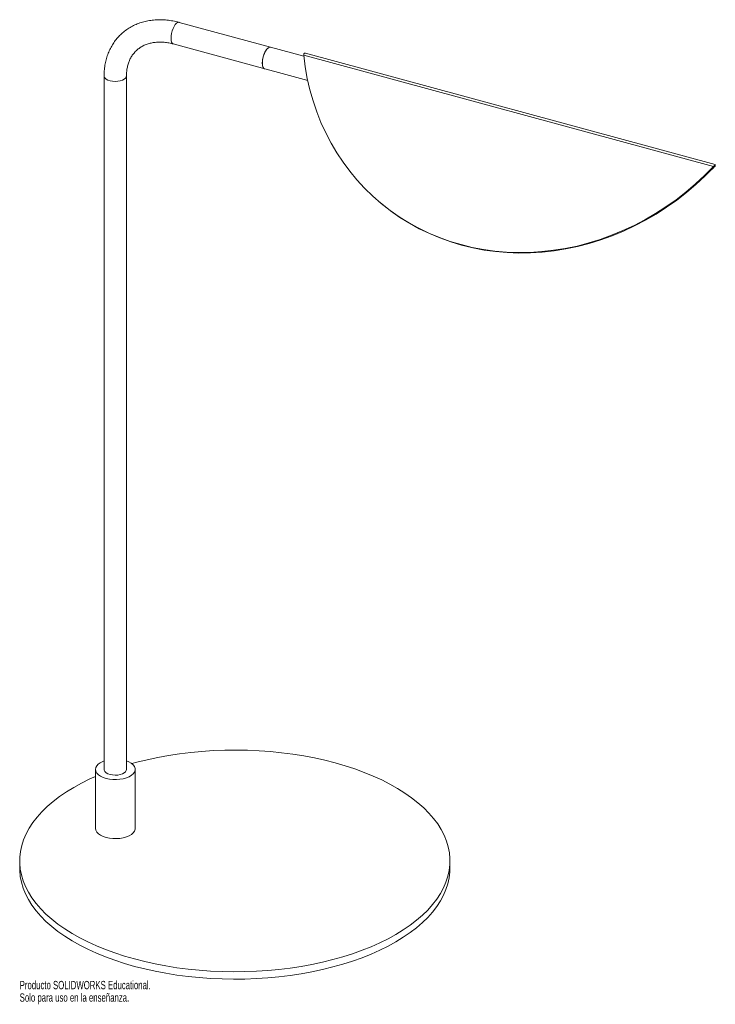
# Paper-space layout '_Trimétrica' of a CAD drawing. Header units: millimetres. Extents: x -125 to 279, y -79 to 493.
import ezdxf

# ---------------------------------------------------------------- set-up
doc = ezdxf.new("R2010")
doc.units = ezdxf.units.MM
doc.styles.add('SLDTEXTSTYLE0', font='TXT', dxfattribs={"width": 0.7})

psp = doc.layouts.new('_Trimétrica')

# ---------------------------------------------------------------- linework, layer by layer
at = {"color": 7, "linetype": 'Continuous', "lineweight": 15}
for p, q in [((40.13, 471.56), (-32.35, 491.25)), ((-35.75, 478.71), (42.36, 457.48)), ((278.02, 407.49), (40.07, 472.16)), ((279.15, 408.65), (40.99, 473.37)), ((-75.93, 460.31), (-75.93, 57.44)), ((-62.93, 57.44), (-62.93, 460.31)), ((278.02, 407.49), (278.35, 407.21)), ((279.01, 407.52), (279.01, 408.37)), ((279.16, 408.61), (279.02, 408.2)), ((83.09, 387.73), (83.42, 387.44)), ((-80.93, 57.44), (-80.93, 23.15)), ((-57.93, 23.15), (-57.93, 57.44)), ((-125, 4.29), (-125, 0)), ((125, 0), (125, 4.29))]:
    psp.add_line(p, q, dxfattribs=at)
at = {"color": 8, "linetype": 'Continuous', "lineweight": 15, "flags": 128}
for points in [[(-32.35, 491.25), (-32.53, 491.29), (-33.18, 491.17), (-33.87, 490.72), (-34.58, 489.95), (-35.25, 488.93), (-35.86, 487.68), (-36.37, 486.3), (-36.76, 484.84), (-37, 483.39), (-37.08, 482.02)], [(-37.08, 482.02), (-37, 480.82), (-36.76, 479.84), (-36.37, 479.13), (-35.86, 478.74), (-35.75, 478.71)], [(-75.93, 460.31), (-75.85, 459.8), (-75.45, 459.05), (-74.72, 458.37), (-73.7, 457.79), (-72.46, 457.35)], [(-72.46, 457.35), (-71.05, 457.07), (-69.56, 456.96), (-68.06, 457.04), (-66.63, 457.29), (-65.35, 457.7), (-64.29, 458.26), (-63.51, 458.92), (-63.05, 459.66), (-62.93, 460.3)]]:
    psp.add_lwpolyline(points, dxfattribs=at)
at = {"color": 7, "linetype": 'Continuous', "lineweight": 15, "flags": 128}
for points in [[(20.72, 476.83), (20.53, 476.87), (19.89, 476.75), (19.19, 476.29), (18.49, 475.53), (17.81, 474.5), (17.2, 473.26), (16.69, 471.87), (16.3, 470.41), (16.06, 468.96), (15.98, 467.6)], [(20.72, 476.83), (20.22, 476.85), (19.54, 476.56), (18.84, 475.95), (18.14, 475.05), (17.5, 473.9), (16.93, 472.58), (16.48, 471.15), (16.16, 469.68), (16, 468.27), (16, 466.97), (16.16, 465.87), (16.48, 465.02), (16.93, 464.48), (17.31, 464.29)], [(278.02, 407.49), (272.92, 402.34), (267.61, 397.41), (262.09, 392.73), (256.39, 388.3), (250.5, 384.14), (244.46, 380.25), (238.27, 376.65), (231.94, 373.33), (225.49, 370.32), (218.94, 367.61), (212.3, 365.22), (205.59, 363.14), (198.82, 361.39), (192, 359.97), (185.17, 358.88), (178.32, 358.12), (171.47, 357.69), (164.65, 357.6), (157.87, 357.85), (151.14, 358.44), (144.48, 359.36), (137.91, 360.61), (131.44, 362.19), (125.08, 364.09), (118.86, 366.32), (112.77, 368.87), (106.85, 371.72), (101.11, 374.88), (95.54, 378.33), (90.18, 382.07), (85.03, 386.09), (80.11, 390.38), (75.42, 394.93), (70.98, 399.73), (66.79, 404.77), (62.87, 410.03), (59.23, 415.51), (55.88, 421.18), (52.81, 427.05), (50.05, 433.09), (47.59, 439.29), (45.44, 445.63), (43.61, 452.11), (42.1, 458.7), (40.92, 465.39), (40.07, 472.16)], [(15.98, 467.6), (16.06, 466.39), (16.3, 465.41), (16.69, 464.71), (17.2, 464.32), (17.31, 464.29)], [(278.35, 407.21), (273.25, 402.05), (267.94, 397.13), (262.42, 392.45), (256.72, 388.02), (250.83, 383.86), (244.79, 379.97), (238.6, 376.36), (232.27, 373.05), (225.82, 370.04), (219.27, 367.33), (212.63, 364.94), (205.92, 362.86), (199.15, 361.11), (192.33, 359.69), (185.5, 358.59), (178.65, 357.83), (171.8, 357.41), (164.98, 357.32), (158.2, 357.57), (151.47, 358.15), (144.81, 359.07), (138.24, 360.32), (131.77, 361.9), (125.41, 363.81), (119.19, 366.04), (113.1, 368.58), (107.18, 371.43), (101.44, 374.59), (95.87, 378.04), (90.51, 381.79), (85.36, 385.81), (83.42, 387.44)], [(277.3, 406.11), (277.98, 406.67), (278.57, 407.31)], [(-58.34, -52.65), (-52.37, -54.17), (-46.26, -55.52), (-40.01, -56.71), (-33.65, -57.72), (-27.2, -58.55), (-20.66, -59.21), (-14.07, -59.68), (-7.44, -59.98), (-0.79, -60.09), (5.86, -60.02), (12.5, -59.77), (19.1, -59.34), (25.65, -58.72), (32.12, -57.93), (38.51, -56.96), (44.78, -55.82), (50.93, -54.51), (56.93, -53.03), (62.78, -51.39), (68.44, -49.59), (73.91, -47.63), (79.17, -45.53), (84.21, -43.29), (89, -40.92), (93.55, -38.41), (97.83, -35.79), (101.83, -33.05), (105.55, -30.21), (108.96, -27.26), (112.07, -24.23), (114.85, -21.12), (117.32, -17.94), (119.45, -14.69), (121.24, -11.39), (122.69, -8.04), (123.79, -4.66), (124.54, -1.26), (124.93, 2.17), (124.97, 5.59), (124.66, 9.02), (124, 12.43), (122.98, 15.81), (121.61, 19.17), (119.9, 22.48), (117.85, 25.74), (115.47, 28.94), (112.76, 32.07), (109.73, 35.12), (106.38, 38.09), (102.74, 40.96), (98.81, 43.72), (94.59, 46.37), (90.11, 48.91), (85.37, 51.31), (80.39, 53.59), (75.18, 55.72), (69.76, 57.71), (64.14, 59.54), (58.34, 61.22), (52.37, 62.74), (46.26, 64.1), (40.01, 65.28), (33.65, 66.29), (27.2, 67.12), (20.66, 67.78), (14.07, 68.26), (7.44, 68.55), (0.79, 68.66), (-5.86, 68.59), (-12.5, 68.34), (-19.1, 67.91), (-25.65, 67.3), (-32.12, 66.5), (-38.51, 65.53), (-44.78, 64.39), (-50.93, 63.08), (-56.93, 61.6), (-59.93, 60.78)], [(-75.93, 62.33), (-76.67, 62.04), (-78.15, 61.3), (-79.35, 60.44), (-80.23, 59.48), (-80.76, 58.45), (-80.93, 57.39), (-80.72, 56.34), (-80.16, 55.32), (-79.25, 54.36), (-78.03, 53.51), (-76.52, 52.78), (-74.79, 52.2)], [(-75.93, 57.44), (-75.85, 56.93), (-75.45, 56.18), (-74.72, 55.5), (-73.7, 54.92), (-72.46, 54.48)], [(-74.79, 52.2), (-72.89, 51.79), (-70.88, 51.57), (-68.82, 51.53), (-66.78, 51.68), (-64.82, 52.01), (-63.01, 52.52), (-61.41, 53.19), (-60.07, 54), (-59.03, 54.91), (-58.32, 55.91), (-57.97, 56.96), (-57.98, 58.02), (-58.37, 59.06), (-59.11, 60.05), (-60.18, 60.96), (-61.55, 61.76), (-62.93, 62.33)], [(-72.46, 54.48), (-71.05, 54.2), (-69.56, 54.09), (-68.06, 54.17), (-66.63, 54.42), (-65.35, 54.83), (-64.29, 55.39), (-63.51, 56.05), (-63.05, 56.79), (-62.93, 57.44)], [(-80.93, 53.35), (-84.21, 51.87), (-89, 49.49), (-93.55, 46.99), (-97.83, 44.36), (-101.83, 41.62), (-105.55, 38.78), (-108.96, 35.84), (-112.07, 32.81), (-114.85, 29.69), (-117.32, 26.51), (-119.45, 23.26), (-121.24, 19.96), (-122.69, 16.61), (-123.79, 13.23), (-124.54, 9.83), (-124.93, 6.41), (-124.97, 2.98), (-124.66, -0.44), (-124, -3.86), (-122.98, -7.24), (-121.61, -10.6), (-119.9, -13.91), (-117.85, -17.17), (-115.47, -20.37), (-112.76, -23.5), (-109.73, -26.55), (-106.38, -29.52), (-102.74, -32.38), (-98.81, -35.15), (-94.59, -37.8), (-90.11, -40.33), (-85.37, -42.74), (-80.39, -45.02), (-75.18, -47.15), (-69.76, -49.14), (-64.14, -50.97), (-58.34, -52.65)], [(-80.93, 23.15), (-80.93, 23.11), (-80.72, 22.05), (-80.16, 21.03), (-79.25, 20.08), (-78.03, 19.22), (-76.52, 18.49), (-74.79, 17.92)], [(-74.79, 17.92), (-72.89, 17.51), (-70.88, 17.28), (-68.82, 17.24), (-66.78, 17.39), (-64.82, 17.73), (-63.01, 18.24), (-61.41, 18.91), (-60.07, 19.71), (-59.03, 20.63), (-58.32, 21.63), (-57.97, 22.67), (-57.93, 23.15)], [(-125, 0), (-124.97, -1.31), (-124.66, -4.73), (-124, -8.14), (-122.98, -11.53), (-121.61, -14.88), (-119.9, -18.2), (-117.85, -21.46), (-115.47, -24.66), (-112.76, -27.79), (-109.73, -30.84), (-106.38, -33.8), (-102.74, -36.67), (-98.81, -39.44), (-94.59, -42.09), (-90.11, -44.62), (-85.37, -47.03), (-80.39, -49.3), (-75.18, -51.43), (-69.76, -53.42), (-64.14, -55.26), (-58.34, -56.94)], [(-58.34, -56.94), (-52.37, -58.46), (-46.26, -59.81), (-40.01, -60.99), (-33.65, -62), (-27.2, -62.84), (-20.66, -63.49), (-14.07, -63.97), (-7.44, -64.27), (-0.79, -64.38), (5.86, -64.31), (12.5, -64.06), (19.1, -63.62), (25.65, -63.01), (32.12, -62.22), (38.51, -61.25), (44.78, -60.11), (50.93, -58.79), (56.93, -57.31), (62.78, -55.67), (68.44, -53.87), (73.91, -51.92), (79.17, -49.82), (84.21, -47.58), (89, -45.2), (93.55, -42.7), (97.83, -40.08), (101.83, -37.34), (105.55, -34.49), (108.96, -31.55), (112.07, -28.52), (114.85, -25.41), (117.32, -22.22), (119.45, -18.98), (121.24, -15.67), (122.69, -12.33), (123.79, -8.95), (124.54, -5.54), (124.93, -2.12), (125, 0)]]:
    psp.add_lwpolyline(points, dxfattribs=at)
at = {"color": 7, "linetype": 'Continuous', "lineweight": 15}
for points, knots in [([(-32.35, 491.25), (-32.99, 491.42), (-34.79, 491.89), (-37.76, 492.43), (-41.24, 492.78), (-44.67, 492.84), (-48.03, 492.6), (-51.29, 492.06), (-54.43, 491.23), (-57.42, 490.11), (-60.24, 488.72), (-62.87, 487.08), (-65.29, 485.18), (-67.5, 483.06), (-69.47, 480.72), (-71.2, 478.18), (-72.67, 475.46), (-73.89, 472.58), (-74.83, 469.55), (-75.49, 466.38), (-75.86, 463.3), (-75.91, 461.25), (-75.93, 460.31)], [0, 0, 0, 0, 0.029195, 0.082214, 0.135198, 0.188035, 0.240666, 0.293029, 0.345075, 0.396773, 0.448119, 0.499141, 0.549896, 0.600468, 0.650956, 0.701433, 0.752001, 0.802753, 0.853759, 0.905064, 0.956685, 1, 1, 1, 1]), ([(-62.93, 460.31), (-62.92, 460.74), (-62.9, 462.03), (-62.69, 464.1), (-62.19, 466.45), (-61.46, 468.67), (-60.49, 470.73), (-59.28, 472.63), (-57.84, 474.35), (-56.16, 475.87), (-54.26, 477.17), (-52.16, 478.22), (-49.89, 479.01), (-47.49, 479.55), (-44.96, 479.81), (-42.34, 479.82), (-39.64, 479.56), (-37.43, 479.15), (-36.13, 478.81), (-35.75, 478.71)], [0, 0, 0, 0, 0.029924, 0.090516, 0.15144, 0.213093, 0.275721, 0.339532, 0.404575, 0.470595, 0.536899, 0.602541, 0.667057, 0.730366, 0.792632, 0.854101, 0.915012, 0.975559, 1, 1, 1, 1]), ([(40.22, 473.27), (40.18, 473.15), (40.15, 472.99), (40.09, 472.61), (40.07, 472.39), (40.07, 472.16)], [0, 0, 0, 0, 0.5, 0.5, 1, 1, 1, 1]), ([(40.99, 473.37), (40.99, 473.37), (40.91, 473.41), (40.74, 473.41), (40.48, 473.38), (40.31, 473.31), (40.22, 473.27)], [0, 0, 0, 0, 0.012879, 0.34192, 0.67096, 1, 1, 1, 1]), ([(278.02, 407.49), (278.16, 407.68), (278.32, 407.86), (278.66, 408.17), (278.84, 408.29), (279.01, 408.37)], [0, 0, 0, 0, 0.5, 0.5, 1, 1, 1, 1]), ([(278.35, 407.21), (278.45, 407.28), (278.56, 407.34), (278.78, 407.45), (278.9, 407.49), (279.01, 407.52)], [0, 0, 0, 0, 0.5, 0.5, 1, 1, 1, 1]), ([(279.01, 408.37), (279.05, 408.5), (279.08, 408.58), (279.14, 408.66), (279.16, 408.66), (279.16, 408.61)], [0, 0, 0, 0, 0.5, 0.5, 1, 1, 1, 1]), ([(279.01, 407.91), (279.02, 408), (279.03, 408.17), (279.02, 408.18), (279.02, 408.19)], [0, 0, 0, 0, 0.558753, 1, 1, 1, 1])]:
    psp.add_open_spline(points, degree=3, knots=knots, dxfattribs=at)

# ---------------------------------------------------------------- texts
at = {"color": 7, "linetype": 'Continuous', "char_height": 4.8336, "attachment_point": 1, "style": 'SLDTEXTSTYLE0'}
for s, insert in [('Producto SOLIDWORKS Educational.', (-125, -65.4)), ('Solo para uso en la enseñanza.', (-125, -72.65))]:
    psp.add_mtext(s, dxfattribs=dict(at, insert=insert))

doc.saveas('drawing.dxf')
